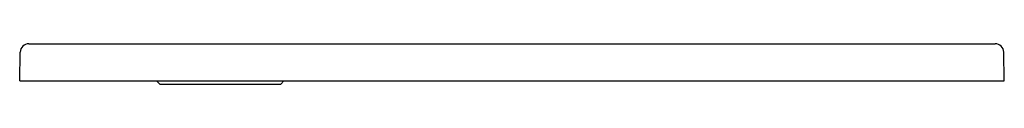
# Model space of a CAD drawing. Header units: millimetres. Extents: x 0 to 0.801, y -0.003 to 0.03.
import ezdxf

# ---------------------------------------------------------------- set-up
doc = ezdxf.new("R2010")
doc.units = ezdxf.units.MM
doc.header["$LTSCALE"] = 0.2
doc.layers.add('BLOCKS', color=3, linetype='Continuous')

msp = doc.modelspace()

# ---------------------------------------------------------------- linework, layer by layer
at = {"layer": 'BLOCKS'}
for p, q in [((0.0074, 0.03), (0.25052, 0.03)), ((0.25052, 0.03), (0.79364, 0.03)), ((0, 0), (0.0004, 0.02312)), ((0.80105, 0), (0.80064, 0.02312)), ((0, 0), (0.007, 0)), ((0.007, 0), (0.11127, 0)), ((0.11127, 0), (0.11395, -0.0028)), ((0.11127, 0), (0.215, 0)), ((0.21234, -0.00287), (0.215, 0)), ((0.215, 0), (0.25052, 0)), ((0.25052, 0), (0.80105, 0)), ((0.11395, -0.0028), (0.12836, -0.0028)), ((0.12836, -0.0028), (0.2124, -0.0028))]:
    msp.add_line(p, q, dxfattribs=at)
for centre, start, end in [((0.0074, 0.023), 90, 179), ((0.79364, 0.023), 1, 90)]:
    msp.add_arc(centre, 0.007, start, end, dxfattribs=at)

doc.saveas('drawing.dxf')
